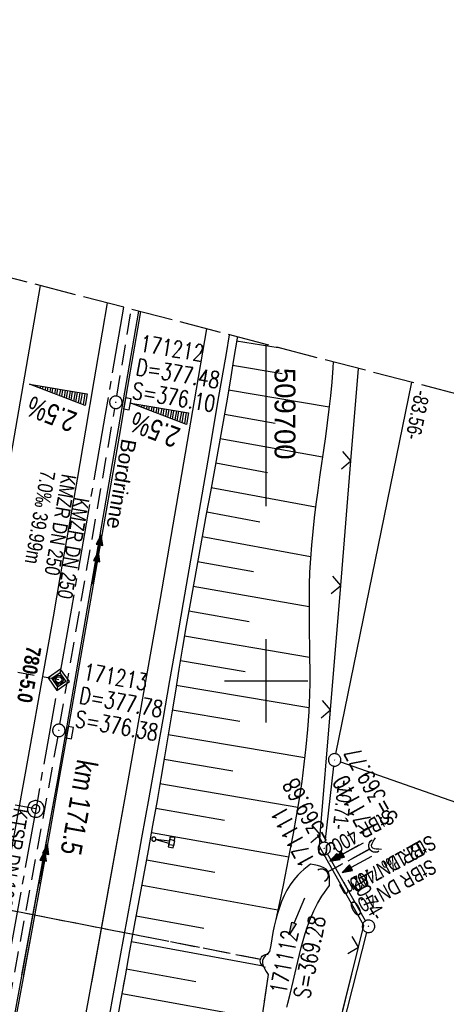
# Model space of a CAD drawing. Extents: x 509317 to 509828, y 453812 to 454779.
# Tile 22 of 23: x 509670 to 509722, y 454661 to 454779. Entities that reach past the tile are written whole.
import ezdxf
from ezdxf.enums import TextEntityAlignment as Align

# ---------------------------------------------------------------- set-up
doc = ezdxf.new("R2010")
doc.units = 0
doc.header["$LTSCALE"] = 10
doc.header["$MEASUREMENT"] = 0
for name, pattern in [('ACHSE', [5.5, 4, -0.5, 0.5, -0.5]), ('AUSGEZOGEN', [0]), ('LT00', [0]), ('LT12', [0.4, 0.3, -0.1]), ('LT14', [0.6, 0.5, -0.1]), ('LT17', [0.15, 0.1, -0.05]), ('STRICHLINIE2', [0.375, 0.25, -0.125])]:
    doc.linetypes.add(name, pattern=pattern)
doc.layers.get('0').update_dxf_attribs({"linetype": 'LT00'})
for name, color, linetype in [('--EK_FBR', 1, 'LT00'), ('--EK_Halt-Pfeil', 4, 'LT00'), ('--EK_Haltung', 7, 'STRICHLINIE2'), ('--EK_Haltung-Text', 140, 'LT00'), ('--EK_Schacht-Text', 5, 'LT00'), ('--EK_ST-93-1', 30, 'LT17'), ('--EK_STATIONSZEICHEN', 19, 'LT00'), ('--EK_STATIONSZEICHEN_NR', 19, 'LT17'), ('--EL_DFK_AB_L', 21, 'LT00'), ('--EL_DFK_AB_P', 7, 'LT00'), ('--EL_Halt-Pfeil', 4, 'LT00'), ('--EL_Haltung', 182, 'STRICHLINIE2'), ('--EL_Haltung-Text', 182, 'LT00'), ('-AX-093', 35, 'ACHSE'), ('-QUE-20O', 11, 'LT00'), ('-QUE-20W', 11, 'LT00'), ('-ST-93-1', 250, 'LT00'), ('-ST-93-5', 250, 'LT00'), ('-STATIONSZEICHEN', 19, 'LT00'), ('-STATIONZEICHEN_NR', 19, 'LT00'), ('ABSTAND', 8, 'LT00'), ('DFK_AB_L', 21, 'LT00'), ('DFK_AB_P', 7, 'LT00'), ('DFK_KATASTER', 250, 'LT00'), ('DL', 182, 'LT12'), ('DL_PFEIL', 201, 'LT00'), ('DL_TEXT', 182, 'LT00'), ('PFEIL', 140, 'AUSGEZOGEN'), ('RINNE_TEXT', 11, 'Continuous'), ('V116_AFBR_BAB', 250, 'LT00'), ('V116_BOESCH', 250, 'LT00'), ('V116_BOSCHUNG', 250, 'LT00'), ('V116_GRABEN', 250, 'LT00'), ('V116_H_BORD', 8, 'LT00'), ('V116_KA_PRUF', 182, 'LT00'), ('V116_LD_MARK', 250, 'LT00'), ('V116_RASTER', 250, 'LT00'), ('V116_SCHILD_K', 1, 'LT00'), ('V116_SINKK', 182, 'LT00'), ('V116_UK_DURCH', 182, 'LT00'), ('V116_ZAUN', 40, 'LT00'), ('V117_AFBR_BAB', 250, 'LT00'), ('V117_BOESCH', 250, 'LT00'), ('V117_BOSCHUNG', 250, 'LT00'), ('V117_GRABEN', 250, 'LT00'), ('V117_H_BORD', 8, 'LT00'), ('V117_KA_PRUF', 182, 'LT00'), ('V117_LD_MARK', 250, 'LT00'), ('V117_RASTER', 250, 'LT00'), ('V117_SCHILD_K', 1, 'LT00'), ('V117_SINKK', 182, 'LT00'), ('V117_UK_DURCH', 182, 'LT00'), ('V117_ZAUN', 40, 'LT00')]:
    doc.layers.add(name, color=color, linetype=linetype)
doc.layers.add('-BLATT_117-RAND', color=7, linetype='LT14', plot=False)
doc.styles.add('Arial', font='ARIAL.TTF')
doc.styles.add('Arial Fett', font='txt', dxfattribs={"width": 0.8})
doc.styles.add('Beschrift', font='ARIAL.TTF')
doc.styles.add('Haltungsbeschriftung', font='ARIAL.TTF', dxfattribs={"width": 0.75})
doc.styles.add('Knoten', font='ARIALBD.TTF', dxfattribs={"width": 0.8, "height": 1.8})
doc.styles.add('schachtbeschriftung', font='romans.shx', dxfattribs={"width": 0.75, "height": 2})
doc.styles.get("Standard").update_dxf_attribs({"font": 'ARIAL.TTF'})

# ---------------------------------------------------------------- blocks, each defined once
blk = doc.blocks.new('SYMB0003')
at = {"color": 0, "linetype": 'ByBlock'}
for p, q in [((-0.015712, 0), (0.010166, 0.012015)), ((0, -0.021257), (-0.015712, 0)), ((0.010166, 0.012015), (0, -0.021257))]:
    blk.add_line(p, q, dxfattribs=at)
for points in [[(-0.031395, 0.499013), (-0.093691, 0.491144), (-0.154509, 0.475528), (-0.21289, 0.452414), (-0.267913, 0.422164), (-0.318712, 0.385257), (-0.364484, 0.342274), (-0.404509, 0.293893), (-0.438154, 0.240877), (-0.464888, 0.184062), (-0.484292, 0.124345), (-0.496058, 0.062667), (-0.5, 0)], [(-0.5, 0), (-0.496058, -0.062667), (-0.484292, -0.124345), (-0.464888, -0.184062), (-0.438154, -0.240877), (-0.404509, -0.293893), (-0.364485, -0.342274), (-0.318712, -0.385257), (-0.267914, -0.422164), (-0.21289, -0.452414), (-0.154509, -0.475529), (-0.093691, -0.491144), (-0.031395, -0.499014), (0.031395, -0.499014)], [(0.5, 0), (0.496057, 0.062667), (0.484292, 0.124345), (0.464888, 0.184062), (0.438153, 0.240877), (0.404509, 0.293893), (0.364484, 0.342274), (0.318712, 0.385257), (0.267913, 0.422164), (0.21289, 0.452414), (0.154509, 0.475528), (0.093691, 0.491144), (0.031395, 0.499013), (-0.031395, 0.499013)], [(0.031395, -0.499014), (0.093691, -0.491144), (0.154509, -0.475529), (0.21289, -0.452414), (0.267914, -0.422164), (0.318712, -0.385257), (0.364485, -0.342274), (0.404509, -0.293893), (0.438154, -0.240877), (0.464889, -0.184062), (0.484292, -0.124345), (0.496058, -0.062667), (0.5, 0)]]:
    blk.add_lwpolyline(points, dxfattribs=at)
blk = doc.blocks.new('Pfreil3')
at = {"layer": 'PFEIL'}
blk.add_hatch(color=256, dxfattribs=at).paths.add_polyline_path([(-1.55, 0.27), (-1.55, -0.27), (0, 0)])
for p, q in [((-1.55, 0), (-4.83, 0)), ((-1.55, -0.27), (-1.55, 0.27)), ((-1.55, 0.27), (0, 0)), ((0, 0), (-1.55, -0.27))]:
    blk.add_line(p, q, dxfattribs=at)
blk = doc.blocks.new('SYMB0652')
at = {"color": 0, "linetype": 'ByBlock'}
blk.add_lwpolyline([(-0.15, -0.075), (0.15, -0.075), (0.15, 0.075), (-0.15, 0.075), (-0.15, -0.075)], dxfattribs=at)
blk = doc.blocks.new('SYMB1107')
at = {"color": 0, "linetype": 'ByBlock'}
for points in [[(-0.2, 0), (-0.196157, 0.039018), (-0.184776, 0.076537), (-0.166294, 0.111114), (-0.141421, 0.141421), (-0.111114, 0.166294), (-0.076537, 0.184776), (-0.039018, 0.196157), (0, 0.2)], [(0, 0.2), (0.039018, 0.196157), (0.076537, 0.184776), (0.111114, 0.166294), (0.141421, 0.141421), (0.166294, 0.111114), (0.184776, 0.076537), (0.196157, 0.039018), (0.2, 0)]]:
    blk.add_lwpolyline(points, dxfattribs=at)
blk = doc.blocks.new('SYMB1263')
at = {"color": 0, "linetype": 'ByBlock'}
for p, q in [((0.014231, 0.098982), (-0.014231, 0.098982)), ((-0.014231, -0.098982), (0.014232, -0.098982))]:
    blk.add_line(p, q, dxfattribs=at)
for points in [[(0, 0.1), (0, 0.75), (0.18, 0.75), (0.18, 1), (-0.18, 1), (-0.18, 0.75), (0, 0.75)], [(-0.014231, 0.098982), (-0.041542, 0.090963), (-0.065486, 0.075575), (-0.084125, 0.054064), (-0.095949, 0.028173), (-0.1, 0)], [(-0.1, 0), (-0.095949, -0.028173), (-0.084125, -0.054064), (-0.065486, -0.075575), (-0.041541, -0.090963), (-0.014231, -0.098982)], [(0.1, 0), (0.095949, 0.028173), (0.084125, 0.054064), (0.065486, 0.075575), (0.041541, 0.090963), (0.014231, 0.098982)], [(0.014232, -0.098982), (0.041542, -0.090963), (0.065486, -0.075575), (0.084125, -0.054064), (0.095949, -0.028173), (0.1, 0)]]:
    blk.add_lwpolyline(points, dxfattribs=at)
blk = doc.blocks.new('SYMB0024')
at = {"color": 0, "linetype": 'ByBlock'}
for p, q in [((-0.5, 0.5), (0, 0)), ((0, 0), (0.5, 0.5))]:
    blk.add_line(p, q, dxfattribs=at)
blk = doc.blocks.new('SYMB0070')
at = {"color": 0, "linetype": 'ByBlock'}
for p, q in [((-0.5, 0), (0.2, 0)), ((0.5, 0), (0.2, 0.1)), ((0.2, 0.1), (0.2, 0)), ((0.468, 0), (0.21, 0.086)), ((0.21, 0.086), (0.21, -0.086)), ((0.21, -0.086), (0.468, 0)), ((0.22, -0.072), (0.437, 0)), ((0.23, -0.058), (0.405, 0)), ((0.24, -0.045), (0.374, 0)), ((0.342, 0), (0.25, 0.031)), ((0.25, 0.031), (0.25, -0.031)), ((0.25, -0.031), (0.342, 0)), ((0.26, -0.017), (0.31, 0)), ((0.27, -0.003), (0.279, 0))]:
    blk.add_line(p, q, dxfattribs=at)
for points in [[(0.2, 0), (0.2, -0.1), (0.5, 0)], [(0.437, 0), (0.22, 0.072), (0.22, -0.072)], [(0.405, 0), (0.23, 0.058), (0.23, -0.058)], [(0.374, 0), (0.24, 0.045), (0.24, -0.045)], [(0.31, 0), (0.26, 0.017), (0.26, -0.017)], [(0.279, 0), (0.27, 0.003), (0.27, -0.003)]]:
    blk.add_lwpolyline(points, dxfattribs=at)
blk = doc.blocks.new('SYMB2')
at = {"color": 0, "linetype": 'ByBlock', "flags": 128}
for points in [[(-0.031395, 0.499013), (-0.093691, 0.491144), (-0.154509, 0.475528), (-0.21289, 0.452414), (-0.267913, 0.422164), (-0.318712, 0.385257), (-0.364484, 0.342274), (-0.404509, 0.293893), (-0.438154, 0.240877), (-0.464888, 0.184062), (-0.484292, 0.124345), (-0.496058, 0.062667), (-0.5, 0)], [(-0.5, 0), (-0.496058, -0.062667), (-0.484292, -0.124345), (-0.464888, -0.184062), (-0.438154, -0.240877), (-0.404509, -0.293893), (-0.364485, -0.342274), (-0.318712, -0.385257), (-0.267914, -0.422164), (-0.21289, -0.452414), (-0.154509, -0.475529), (-0.093691, -0.491144), (-0.031395, -0.499014), (0.031395, -0.499014)], [(0.5, 0), (0.496057, 0.062667), (0.484292, 0.124345), (0.464888, 0.184062), (0.438153, 0.240877), (0.404509, 0.293893), (0.364484, 0.342274), (0.318712, 0.385257), (0.267913, 0.422164), (0.21289, 0.452414), (0.154509, 0.475528), (0.093691, 0.491144), (0.031395, 0.499013), (-0.031395, 0.499013)], [(0.031395, -0.499014), (0.093691, -0.491144), (0.154509, -0.475529), (0.21289, -0.452414), (0.267914, -0.422164), (0.318712, -0.385257), (0.364485, -0.342274), (0.404509, -0.293893), (0.438154, -0.240877), (0.464889, -0.184062), (0.484292, -0.124345), (0.496058, -0.062667), (0.5, 0)]]:
    blk.add_lwpolyline(points, dxfattribs=at)
blk = doc.blocks.new('Netzknoten_SYMB')
at = {"flags": 128}
blk.add_lwpolyline([(0, -0.864), (0.864, 0), (0, 0.864), (-0.864, 0)], close=True, dxfattribs=at)
blk.add_circle((0, 0), 0.36)

msp = doc.modelspace()

# ---------------------------------------------------------------- linework, layer by layer
at = {"layer": '--EK_FBR', "color": 2}
for points in [[(509680.9, 454745.35), (509680.3, 454741.85), (509679.3, 454735.99), (509678.29, 454730.09), (509677.28, 454724.19), (509676.25, 454718.29), (509675.22, 454712.39), (509674.39, 454707.69), (509673.56, 454702.99), (509672.72, 454698.29), (509671.88, 454693.59), (509671.04, 454688.89), (509669.97, 454682.95), (509668.9, 454677.02), (509667.83, 454671.09), (509666.76, 454665.16), (509665.9, 454660.39)], [(509680.9, 454745.35), (509680.3, 454741.85), (509679.3, 454735.99), (509678.29, 454730.09), (509677.28, 454724.19), (509676.25, 454718.29), (509675.22, 454712.39), (509674.39, 454707.69), (509673.56, 454702.99), (509672.72, 454698.29), (509671.88, 454693.59), (509671.04, 454688.89), (509669.97, 454682.95), (509668.9, 454677.02), (509667.83, 454671.09), (509666.76, 454665.16), (509666.76, 454665.13)], [(509684.88, 454744.32), (509684.68, 454743.18), (509683.34, 454735.32), (509682.32, 454729.37), (509681.3, 454723.42), (509680.27, 454717.47), (509679.23, 454711.52), (509677.86, 454703.71), (509676.48, 454695.9), (509675.09, 454688.09), (509674.03, 454682.15), (509672.95, 454676.2), (509671.87, 454670.26), (509670.79, 454664.32), (509668.62, 454652.5)], [(509684.88, 454744.32), (509684.68, 454743.18), (509683.34, 454735.32), (509682.32, 454729.37), (509681.3, 454723.42), (509680.27, 454717.47), (509679.23, 454711.52), (509677.86, 454703.71), (509676.48, 454695.9), (509675.09, 454688.09), (509674.03, 454682.15), (509672.95, 454676.2), (509671.87, 454670.26), (509670.86, 454664.68)]]:
    msp.add_lwpolyline(points, dxfattribs=at)
at = {"layer": '--EK_FBR'}
for points in [[(509695.54, 454741.54), (509695.17, 454739.3), (509694.16, 454733.43), (509693.13, 454727.42), (509692.1, 454721.41), (509691.06, 454715.4), (509690.01, 454709.39), (509689.2, 454704.71), (509688.38, 454700.02), (509687.56, 454695.33), (509686.73, 454690.65), (509685.9, 454685.96), (509685.03, 454681.16), (509684.17, 454676.37), (509683.29, 454671.57), (509682.42, 454666.78), (509681.54, 454661.98), (509680.44, 454655.99)], [(509695.54, 454741.54), (509695.17, 454739.3), (509694.16, 454733.43), (509693.13, 454727.42), (509692.1, 454721.41), (509691.06, 454715.4), (509690.01, 454709.39), (509689.2, 454704.71), (509688.38, 454700.02), (509687.56, 454695.33), (509686.73, 454690.65), (509685.9, 454685.96), (509685.03, 454681.16), (509684.17, 454676.37), (509683.29, 454671.57), (509682.42, 454666.78), (509681.82, 454663.48)]]:
    msp.add_lwpolyline(points, dxfattribs=at)
at = {"layer": '--EK_Haltung'}
for p, q in [((509682.06, 454734.17), (509683.8, 454744.6)), ((509675.22, 454694.77), (509681.81, 454732.69)), ((509674.96, 454693.3), (509668.03, 454655.62)), ((509712.45, 454679.84), (509707.27, 454676.98)), ((509699.34, 454666.52), (509640.71, 454678.03))]:
    msp.add_line(p, q, dxfattribs=at)
at = {"layer": '--EK_ST-93-1', "ltscale": 2.5}
msp.add_line((509672.32, 454684.61), (509632.96, 454691.74), dxfattribs=at)
at = {"layer": '--EK_STATIONSZEICHEN_NR', "ltscale": 2}
msp.add_line((509675.08, 454700.12), (509665.23, 454701.86), dxfattribs=at)
at = {"layer": '--EL_DFK_AB_L'}
for p, q in [((509708.36, 454691.23), (509717.47, 454735.83)), ((509707.06, 454680.6), (509708.12, 454689.76)), ((509711.91, 454671.17), (509707.34, 454679.21)), ((509672.35, 454514.36), (509712.09, 454669.79))]:
    msp.add_line(p, q, dxfattribs=at)
at = {"layer": '--EL_Haltung'}
for p, q in [((509682.06, 454734.17), (509683.8, 454744.6)), ((509675.22, 454694.77), (509681.81, 454732.69)), ((509674.96, 454693.3), (509668.03, 454655.62)), ((509712.45, 454679.84), (509707.27, 454676.98)), ((509699.34, 454666.52), (509640.71, 454678.03))]:
    msp.add_line(p, q, dxfattribs=at)
at = {"layer": '-AX-093', "ltscale": 0.2}
msp.add_lwpolyline([(509682.85, 454744.84), (509680.66, 454731.99), (509676.6, 454708.71), (509672.47, 454685.44), (509668.26, 454662.19), (509663.98, 454638.95), (509659.61, 454615.73), (509655.16, 454592.52), (509650.64, 454569.33), (509646.04, 454546.15), (509641.35, 454522.99), (509636.59, 454499.84), (509631.76, 454476.71), (509626.84, 454453.6), (509621.85, 454430.5), (509616.77, 454407.42), (509611.62, 454384.36), (509606.39, 454361.31)], dxfattribs=at)
at = {"layer": '-BLATT_117-RAND'}
msp.add_lwpolyline([(509550.3, 454779.36), (509317.2, 453884.21), (509594.93, 453811.89), (509828.04, 454707.03), (509550.3, 454779.36)], dxfattribs=at)
at = {"layer": '-QUE-20O'}
for p, q in [((509683.89, 454733.31), (509683.88, 454733.29)), ((509684.17, 454733.18), (509684.18, 454733.26)), ((509684.48, 454733.21), (509684.45, 454733.07)), ((509684.74, 454732.96), (509684.78, 454733.16)), ((509685.07, 454733.11), (509685.03, 454732.85)), ((509685.31, 454732.74), (509685.37, 454733.06)), ((509685.66, 454733.01), (509685.6, 454732.63)), ((509685.88, 454732.52), (509685.96, 454732.96)), ((509686.25, 454732.91), (509686.17, 454732.41)), ((509686.45, 454732.3), (509686.55, 454732.86)), ((509686.85, 454732.81), (509686.74, 454732.19)), ((509687.02, 454732.08), (509687.14, 454732.76)), ((509687.44, 454732.7), (509687.31, 454731.97)), ((509687.6, 454731.86), (509687.73, 454732.65)), ((509688.03, 454732.6), (509687.88, 454731.75)), ((509688.17, 454731.64), (509688.32, 454732.55)), ((509688.62, 454732.5), (509688.45, 454731.53)), ((509688.74, 454731.42), (509688.91, 454732.45)), ((509689.21, 454732.4), (509689.02, 454731.31)), ((509689.31, 454731.2), (509689.51, 454732.35)), ((509689.8, 454732.3), (509689.59, 454731.09)), ((509689.88, 454730.98), (509690.1, 454732.25)), ((509690.39, 454732.2), (509690.17, 454730.87))]:
    msp.add_line(p, q, dxfattribs=at)
msp.add_lwpolyline([(509690.41, 454730.78), (509683.75, 454733.34), (509690.65, 454732.16), (509690.41, 454730.78)], dxfattribs=at)
at = {"layer": '-QUE-20W'}
for p, q in [((509671.72, 454735.59), (509671.72, 454735.56)), ((509672, 454735.45), (509672.02, 454735.54)), ((509672.31, 454735.49), (509672.29, 454735.34)), ((509672.57, 454735.23), (509672.61, 454735.44)), ((509672.9, 454735.39), (509672.86, 454735.12)), ((509673.14, 454735.01), (509673.2, 454735.34)), ((509673.5, 454735.28), (509673.43, 454734.9)), ((509673.72, 454734.79), (509673.79, 454735.23)), ((509674.09, 454735.18), (509674, 454734.68)), ((509674.29, 454734.57), (509674.38, 454735.13)), ((509674.68, 454735.08), (509674.57, 454734.46)), ((509674.86, 454734.35), (509674.97, 454735.03)), ((509675.27, 454734.98), (509675.14, 454734.24)), ((509675.43, 454734.13), (509675.57, 454734.93)), ((509675.86, 454734.88), (509675.71, 454734.02)), ((509676, 454733.91), (509676.16, 454734.83)), ((509676.45, 454734.78), (509676.28, 454733.8)), ((509676.57, 454733.69), (509676.75, 454734.72)), ((509677.04, 454734.67), (509676.86, 454733.58)), ((509677.14, 454733.47), (509677.34, 454734.62)), ((509677.63, 454734.57), (509677.43, 454733.36)), ((509677.71, 454733.25), (509677.93, 454734.52)), ((509678.23, 454734.47), (509678, 454733.14))]:
    msp.add_line(p, q, dxfattribs=at)
msp.add_lwpolyline([(509678.24, 454733.05), (509671.58, 454735.62), (509678.48, 454734.43), (509678.24, 454733.05)], dxfattribs=at)
at = {"layer": 'DFK_AB_L'}
for p, q in [((509708.36, 454691.23), (509717.47, 454735.83)), ((509707.06, 454680.6), (509708.12, 454689.76)), ((509711.91, 454671.17), (509707.34, 454679.21)), ((509672.35, 454514.36), (509712.09, 454669.79))]:
    msp.add_line(p, q, dxfattribs=at)
at = {"layer": 'DFK_KATASTER'}
msp.add_line((509708.92, 454690.25), (509788.78, 454662.26), dxfattribs=at)
at = {"layer": 'DL'}
for p, q in [((509712.43, 454679.77), (509707.31, 454677.01)), ((509699.29, 454666.53), (509640.76, 454678.02))]:
    msp.add_line(p, q, dxfattribs=at)
at = {"layer": 'V116_AFBR_BAB', "color": 0}
for points in [[(509680.9, 454745.35), (509680.3, 454741.85), (509679.3, 454735.99), (509678.29, 454730.09), (509677.28, 454724.19), (509676.25, 454718.29), (509675.22, 454712.39), (509674.39, 454707.69), (509673.56, 454702.99), (509672.72, 454698.29), (509671.88, 454693.59), (509671.04, 454688.89), (509669.97, 454682.95), (509668.9, 454677.02), (509667.83, 454671.09), (509666.76, 454665.16), (509666.76, 454665.13)], [(509684.88, 454744.32), (509684.68, 454743.18), (509683.34, 454735.32), (509682.32, 454729.37), (509681.3, 454723.42), (509680.27, 454717.47), (509679.23, 454711.52), (509677.86, 454703.71), (509676.48, 454695.9), (509675.09, 454688.09), (509674.03, 454682.15), (509672.95, 454676.2), (509671.87, 454670.26), (509670.86, 454664.68)]]:
    msp.add_lwpolyline(points, dxfattribs=at)
at = {"layer": 'V116_AFBR_BAB'}
msp.add_lwpolyline([(509695.54, 454741.54), (509695.17, 454739.3), (509694.16, 454733.43), (509693.13, 454727.42), (509692.1, 454721.41), (509691.06, 454715.4), (509690.01, 454709.39), (509689.2, 454704.71), (509688.38, 454700.02), (509687.56, 454695.33), (509686.73, 454690.65), (509685.9, 454685.96), (509685.03, 454681.16), (509684.17, 454676.37), (509683.29, 454671.57), (509682.42, 454666.78), (509681.82, 454663.48)], dxfattribs=at)
at = {"layer": 'V116_BOESCH'}
for points in [[(509696.52, 454741.28), (509696.5, 454741.14), (509696.08, 454738.55), (509695.65, 454735.96), (509695.21, 454733.38), (509694.74, 454730.69), (509694.26, 454728.01), (509693.78, 454725.33), (509693.29, 454722.66), (509692.79, 454719.98), (509692.3, 454717.3), (509691.81, 454714.62), (509691.33, 454711.94), (509690.85, 454709.26), (509690.4, 454706.64), (509689.95, 454704.02), (509689.51, 454701.39), (509689.08, 454698.76), (509688.64, 454696.14), (509688.21, 454693.51), (509687.77, 454690.88), (509687.33, 454688.26), (509686.88, 454685.64), (509686.35, 454682.63), (509685.81, 454679.62), (509685.26, 454676.61), (509684.7, 454673.6), (509684.15, 454670.6), (509683.59, 454667.59), (509683.04, 454664.58), (509682.82, 454663.37)], [(509708.05, 454738.28), (509708.01, 454737.58), (509707.87, 454735.86), (509707.72, 454734.22), (509707.53, 454732.59), (509707.33, 454730.96), (509707.11, 454729.33), (509706.88, 454727.7), (509706.65, 454726.07), (509706.41, 454724.44), (509706.18, 454722.82), (509705.97, 454721.19), (509705.76, 454719.56), (509705.58, 454717.93), (509705.42, 454716.29), (509705.3, 454714.66), (509705.21, 454713.02), (509705.16, 454711.56), (509705.14, 454710.09), (509705.14, 454708.62), (509705.15, 454707.15), (509705.17, 454705.69), (509705.2, 454704.22), (509705.21, 454702.75), (509705.22, 454701.28), (509705.22, 454699.81), (509705.19, 454698.35), (509705.1, 454696.25), (509704.96, 454694.16), (509704.77, 454692.07), (509704.53, 454689.99), (509704.26, 454687.91), (509703.95, 454685.83), (509703.6, 454683.75), (509703.23, 454681.68), (509702.84, 454679.61), (509702.43, 454677.53), (509702.01, 454675.46), (509701.57, 454673.39), (509701.14, 454671.32)]]:
    msp.add_lwpolyline(points, dxfattribs=at)
at = {"layer": 'V116_BOSCHUNG'}
for p, q in [((509695.96, 454737.87), (509701.92, 454736.89)), ((509695.48, 454734.94), (509707.57, 454732.88)), ((509694.97, 454732), (509701.08, 454730.94)), ((509694.46, 454729.08), (509706.76, 454726.88)), ((509693.93, 454726.15), (509700.13, 454725.02)), ((509693.39, 454723.21), (509705.93, 454720.89)), ((509692.85, 454720.26), (509699.21, 454719.08)), ((509692.3, 454717.3), (509705.32, 454714.92)), ((509691.76, 454714.33), (509698.46, 454713.12)), ((509691.22, 454711.36), (509705.14, 454708.9)), ((509690.7, 454708.38), (509697.93, 454707.12)), ((509690.19, 454705.39), (509705.21, 454702.85)), ((509689.69, 454702.42), (509697.45, 454701.12)), ((509689.19, 454699.46), (509705.13, 454696.79)), ((509688.7, 454696.5), (509696.82, 454695.14)), ((509688.22, 454693.54), (509704.63, 454690.79)), ((509687.72, 454690.6), (509695.98, 454689.2)), ((509687.23, 454687.65), (509703.78, 454684.83)), ((509686.72, 454684.72), (509694.99, 454683.28)), ((509686.2, 454681.79), (509702.7, 454678.87)), ((509685.6, 454678.49), (509693.82, 454677.01)), ((509685.09, 454675.48), (509701.39, 454672.5)), ((509684.37, 454671.79), (509692.5, 454670.29)), ((509683.8, 454668.68), (509699.64, 454665.76)), ((509683.19, 454665.42), (509691.53, 454663.89))]:
    msp.add_line(p, q, dxfattribs=at)
at = {"layer": 'V116_GRABEN'}
for points in [[(509713.09, 454681.14), (509712.93, 454680.89), (509712.78, 454680.65), (509712.66, 454680.42), (509712.61, 454680.23), (509712.63, 454680.07), (509712.74, 454679.95), (509712.94, 454679.88), (509713.21, 454679.83), (509713.51, 454679.81), (509713.84, 454679.8)], [(509705.33, 454678), (509704.93, 454677.68), (509704.53, 454677.36), (509704.14, 454677.02), (509703.78, 454676.67), (509703.29, 454676.12), (509702.85, 454675.51), (509702.47, 454674.87), (509702.13, 454674.2), (509701.83, 454673.5), (509701.57, 454672.79), (509701.34, 454672.06), (509701.14, 454671.32), (509700.96, 454670.55), (509700.8, 454669.79), (509700.66, 454669.02), (509700.53, 454668.25), (509700.4, 454667.48), (509700.13, 454667.23), (509699.88, 454666.97), (509699.68, 454666.7), (509699.56, 454666.43), (509699.54, 454666.11), (509699.63, 454665.78), (509699.78, 454665.44), (509699.99, 454665.09), (509700.22, 454664.74), (509699.75, 454661.52)], [(509707.58, 454675.41), (509707.6, 454675.79), (509707.61, 454676.17), (509707.59, 454676.53), (509707.52, 454676.85), (509707.39, 454677.13), (509707.18, 454677.37), (509706.9, 454677.56), (509706.56, 454677.71), (509706.17, 454677.82), (509705.76, 454677.91), (509705.33, 454678)], [(509702.58, 454661.21), (509702.86, 454662.36), (509703.23, 454663.9), (509703.59, 454665.44), (509703.79, 454666.3), (509704, 454667.14), (509704.21, 454667.99), (509704.43, 454668.83), (509704.68, 454669.67), (509704.95, 454670.5), (509705.31, 454671.45), (509705.71, 454672.37), (509706.17, 454673.27), (509706.69, 454674.14), (509706.98, 454674.57), (509707.27, 454674.99), (509707.58, 454675.41)]]:
    msp.add_lwpolyline(points, dxfattribs=at)
at = {"layer": 'V116_H_BORD'}
msp.add_lwpolyline([(509670.66, 454664.7), (509674.96, 454688.09), (509684.71, 454744.36)], dxfattribs=at)
at = {"layer": 'V116_LD_MARK'}
for points in [[(509672.83, 454747.45), (509671.17, 454737.71), (509668.46, 454722), (509665.72, 454706.29), (509662.94, 454690.59), (509660.12, 454674.9), (509658.51, 454666.03)], [(509692.83, 454742.24), (509691.36, 454733.61), (509687.25, 454709.89), (509683.06, 454686.19), (509679.01, 454663.79)]]:
    msp.add_lwpolyline(points, dxfattribs=at)
at = {"layer": 'V116_RASTER'}
for p, q in [((509700, 454695), (509700, 454705)), ((509695, 454700), (509705, 454700))]:
    msp.add_line(p, q, dxfattribs=at)
at = {"layer": 'V116_ZAUN'}
for p, q in [((509710.16, 454726.39), (509711.06, 454737.5)), ((509708.94, 454711.44), (509710.16, 454726.39)), ((509707.71, 454696.49), (509708.94, 454711.44)), ((509706.49, 454681.54), (509707.71, 454696.49)), ((509709.21, 454660.48), (509711.07, 454668.01))]:
    msp.add_line(p, q, dxfattribs=at)
msp.add_lwpolyline([(509711.07, 454668.01), (509711.7, 454670.6), (509706.38, 454680.1), (509706.49, 454681.54)], dxfattribs=at)
at = {"layer": 'V117_AFBR_BAB', "color": 0}
for points in [[(509680.9, 454745.35), (509680.3, 454741.85), (509679.3, 454735.99), (509678.29, 454730.09), (509677.28, 454724.19), (509676.25, 454718.29), (509675.22, 454712.39), (509674.39, 454707.69), (509673.56, 454702.99), (509672.72, 454698.29), (509671.88, 454693.59), (509671.04, 454688.89), (509669.97, 454682.95), (509668.9, 454677.02), (509667.83, 454671.09), (509666.76, 454665.16), (509665.9, 454660.39)], [(509684.88, 454744.32), (509684.68, 454743.18), (509683.34, 454735.32), (509682.32, 454729.37), (509681.3, 454723.42), (509680.27, 454717.47), (509679.23, 454711.52), (509677.86, 454703.71), (509676.48, 454695.9), (509675.09, 454688.09), (509674.03, 454682.15), (509672.95, 454676.2), (509671.87, 454670.26), (509670.79, 454664.32), (509668.62, 454652.5)]]:
    msp.add_lwpolyline(points, dxfattribs=at)
at = {"layer": 'V117_AFBR_BAB'}
msp.add_lwpolyline([(509695.54, 454741.54), (509695.17, 454739.3), (509694.16, 454733.43), (509693.13, 454727.42), (509692.1, 454721.41), (509691.06, 454715.4), (509690.01, 454709.39), (509689.2, 454704.71), (509688.38, 454700.02), (509687.56, 454695.33), (509686.73, 454690.65), (509685.9, 454685.96), (509685.03, 454681.16), (509684.17, 454676.37), (509683.29, 454671.57), (509682.42, 454666.78), (509681.54, 454661.98), (509680.44, 454655.99)], dxfattribs=at)
at = {"layer": 'V117_BOESCH'}
for points in [[(509696.52, 454741.28), (509696.5, 454741.14), (509696.08, 454738.55), (509695.65, 454735.96), (509695.21, 454733.38), (509694.74, 454730.69), (509694.26, 454728.01), (509693.78, 454725.33), (509693.29, 454722.66), (509692.79, 454719.98), (509692.3, 454717.3), (509691.81, 454714.62), (509691.33, 454711.94), (509690.85, 454709.26), (509690.4, 454706.64), (509689.95, 454704.02), (509689.51, 454701.39), (509689.08, 454698.76), (509688.64, 454696.14), (509688.21, 454693.51), (509687.77, 454690.88), (509687.33, 454688.26), (509686.88, 454685.64), (509686.35, 454682.63), (509685.81, 454679.62), (509685.26, 454676.61), (509684.7, 454673.6), (509684.15, 454670.6), (509683.59, 454667.59), (509683.04, 454664.58), (509682.5, 454661.57), (509682.02, 454658.9)], [(509708.05, 454738.28), (509708.01, 454737.58), (509707.87, 454735.86), (509707.72, 454734.22), (509707.53, 454732.59), (509707.33, 454730.96), (509707.11, 454729.33), (509706.88, 454727.7), (509706.65, 454726.07), (509706.41, 454724.44), (509706.18, 454722.82), (509705.97, 454721.19), (509705.76, 454719.56), (509705.58, 454717.93), (509705.42, 454716.29), (509705.3, 454714.66), (509705.21, 454713.02), (509705.16, 454711.56), (509705.14, 454710.09), (509705.14, 454708.62), (509705.15, 454707.15), (509705.17, 454705.69), (509705.2, 454704.22), (509705.21, 454702.75), (509705.22, 454701.28), (509705.22, 454699.81), (509705.19, 454698.35), (509705.1, 454696.25), (509704.96, 454694.16), (509704.77, 454692.07), (509704.53, 454689.99), (509704.26, 454687.91), (509703.95, 454685.83), (509703.6, 454683.75), (509703.23, 454681.68), (509702.84, 454679.61), (509702.43, 454677.53), (509702.01, 454675.46), (509701.57, 454673.39), (509701.14, 454671.32)]]:
    msp.add_lwpolyline(points, dxfattribs=at)
at = {"layer": 'V117_BOSCHUNG'}
for p, q in [((509696.44, 454740.81), (509701.44, 454740)), ((509695.96, 454737.87), (509701.92, 454736.89)), ((509695.48, 454734.94), (509707.57, 454732.88)), ((509694.97, 454732), (509701.08, 454730.94)), ((509694.46, 454729.08), (509706.76, 454726.88)), ((509693.93, 454726.15), (509700.13, 454725.02)), ((509693.39, 454723.21), (509705.93, 454720.89)), ((509692.85, 454720.26), (509699.21, 454719.08)), ((509692.3, 454717.3), (509705.32, 454714.92)), ((509691.76, 454714.33), (509698.46, 454713.12)), ((509691.22, 454711.36), (509705.14, 454708.9)), ((509690.7, 454708.38), (509697.93, 454707.12)), ((509690.19, 454705.39), (509705.21, 454702.85)), ((509689.69, 454702.42), (509697.45, 454701.12)), ((509689.19, 454699.46), (509705.13, 454696.79)), ((509688.7, 454696.5), (509696.82, 454695.14)), ((509688.22, 454693.54), (509704.63, 454690.79)), ((509687.72, 454690.6), (509695.98, 454689.2)), ((509687.23, 454687.65), (509703.78, 454684.83)), ((509686.72, 454684.72), (509694.99, 454683.28)), ((509686.2, 454681.79), (509702.7, 454678.87)), ((509685.6, 454678.49), (509693.82, 454677.01)), ((509685.09, 454675.48), (509701.39, 454672.5)), ((509684.37, 454671.79), (509692.5, 454670.29)), ((509683.8, 454668.68), (509699.64, 454665.76)), ((509683.19, 454665.42), (509691.53, 454663.89)), ((509682.65, 454662.45), (509699.44, 454659.41))]:
    msp.add_line(p, q, dxfattribs=at)
at = {"layer": 'V117_GRABEN'}
for points in [[(509713.09, 454681.14), (509712.93, 454680.89), (509712.78, 454680.65), (509712.66, 454680.42), (509712.61, 454680.23), (509712.63, 454680.07), (509712.74, 454679.95), (509712.94, 454679.88), (509713.21, 454679.83), (509713.51, 454679.81), (509713.84, 454679.8)], [(509705.33, 454678), (509704.93, 454677.68), (509704.53, 454677.36), (509704.14, 454677.02), (509703.78, 454676.67), (509703.29, 454676.12), (509702.85, 454675.51), (509702.47, 454674.87), (509702.13, 454674.2), (509701.83, 454673.5), (509701.57, 454672.79), (509701.34, 454672.06), (509701.14, 454671.32), (509700.96, 454670.55), (509700.8, 454669.79), (509700.66, 454669.02), (509700.53, 454668.25), (509700.4, 454667.48), (509700.13, 454667.23), (509699.88, 454666.97), (509699.68, 454666.7), (509699.56, 454666.43), (509699.54, 454666.11), (509699.63, 454665.78), (509699.78, 454665.44), (509699.99, 454665.09), (509700.22, 454664.74), (509698.62, 454653.81)], [(509707.58, 454675.41), (509707.6, 454675.79), (509707.61, 454676.17), (509707.59, 454676.53), (509707.52, 454676.85), (509707.39, 454677.13), (509707.18, 454677.37), (509706.9, 454677.56), (509706.56, 454677.71), (509706.17, 454677.82), (509705.76, 454677.91), (509705.33, 454678)], [(509702.48, 454660.81), (509702.86, 454662.36), (509703.23, 454663.9), (509703.59, 454665.44), (509703.79, 454666.3), (509704, 454667.14), (509704.21, 454667.99), (509704.43, 454668.83), (509704.68, 454669.67), (509704.95, 454670.5), (509705.31, 454671.45), (509705.71, 454672.37), (509706.17, 454673.27), (509706.69, 454674.14), (509706.98, 454674.57), (509707.27, 454674.99), (509707.58, 454675.41)]]:
    msp.add_lwpolyline(points, dxfattribs=at)
at = {"layer": 'V117_H_BORD'}
msp.add_lwpolyline([(509597.93, 454315.78), (509613.7, 454384.15), (509628.71, 454452.58), (509643.42, 454522.86), (509652.79, 454569.73), (509661.93, 454617.16), (509674.96, 454688.09), (509684.71, 454744.36)], dxfattribs=at)
at = {"layer": 'V117_LD_MARK'}
for points in [[(509672.83, 454747.45), (509671.17, 454737.71), (509668.46, 454722), (509665.72, 454706.29), (509662.94, 454690.59), (509660.12, 454674.9), (509657.27, 454659.21), (509654.38, 454643.53), (509651.93, 454630.38), (509649.45, 454617.24), (509646.94, 454604.11), (509644.41, 454590.98), (509641.85, 454577.85), (509639.28, 454564.73)], [(509692.83, 454742.24), (509691.36, 454733.61), (509687.25, 454709.89), (509683.06, 454686.19), (509678.79, 454662.54), (509674.44, 454638.91), (509670.01, 454615.29), (509665.49, 454591.69), (509660.9, 454568.1), (509656.22, 454544.53), (509651.46, 454520.98), (509646.62, 454497.44), (509641.7, 454473.92), (509636.7, 454450.42), (509633.41, 454435.22), (509630.1, 454420.02), (509626.75, 454404.84), (509623.36, 454389.66), (509619.95, 454374.49), (509616.5, 454359.32)]]:
    msp.add_lwpolyline(points, dxfattribs=at)
at = {"layer": 'V117_RASTER'}
for p, q in [((509700, 454720.97), (509700, 454740.38)), ((509700, 454695), (509700, 454705)), ((509695, 454700), (509705, 454700))]:
    msp.add_line(p, q, dxfattribs=at)
at = {"layer": 'V117_ZAUN'}
for p, q in [((509710.16, 454726.39), (509711.06, 454737.5)), ((509708.94, 454711.44), (509710.16, 454726.39)), ((509707.71, 454696.49), (509708.94, 454711.44)), ((509706.49, 454681.54), (509707.71, 454696.49)), ((509707.48, 454653.44), (509711.07, 454668.01))]:
    msp.add_line(p, q, dxfattribs=at)
msp.add_lwpolyline([(509711.07, 454668.01), (509711.7, 454670.6), (509706.38, 454680.1), (509706.49, 454681.54)], dxfattribs=at)

# ---------------------------------------------------------------- block references
at = {"layer": '--EK_Halt-Pfeil', "yscale": 4, "zscale": 4}
for p, xscale, rotation in [((509679.84, 454715.53), 4.000000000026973, 80.14143000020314), ((509709.38, 454679.29), 3.99999999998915, 208.8427700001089), ((509673.37, 454678.43), 4.000000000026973, 80.14143000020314)]:
    msp.add_blockref('SYMB0070', p, dxfattribs=dict(at, xscale=xscale, rotation=rotation))
at = {"layer": '--EK_STATIONSZEICHEN', "linetype": 'Continuous', "lineweight": 0, "xscale": 1.500000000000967, "yscale": 1.5, "zscale": 1.5, "rotation": 169.991852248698}
msp.add_blockref('Netzknoten_SYMB', (509675.08, 454700.12), dxfattribs=at)
at = {"layer": '--EL_DFK_AB_P', "xscale": 1.500000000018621, "yscale": 1.5, "zscale": 1.5, "rotation": 264.7377099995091}
for p in [(509708.21, 454690.5), (509706.97, 454679.86), (509712.28, 454670.52)]:
    msp.add_blockref('SYMB0003', p, dxfattribs=at)
at = {"layer": '--EL_Halt-Pfeil', "yscale": 4, "zscale": 4}
for p, xscale, rotation in [((509679.5, 454713.56), 4.000000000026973, 80.14143000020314), ((509709.89, 454679.55), 3.99999999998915, 208.8427700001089), ((509673.06, 454677.61), 4.000000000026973, 80.14143000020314)]:
    msp.add_blockref('SYMB0070', p, dxfattribs=dict(at, xscale=xscale, rotation=rotation))
at = {"layer": '-ST-93-1', "rotation": 274.1956499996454}
msp.add_blockref('SYMB2', (509672.32, 454684.61), dxfattribs=at)
at = {"layer": '-ST-93-5', "xscale": 1.999999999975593, "yscale": 2, "zscale": 2, "rotation": 274.1956499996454}
msp.add_blockref('SYMB2', (509672.32, 454684.61), dxfattribs=at)
at = {"layer": '-STATIONSZEICHEN', "linetype": 'Continuous', "lineweight": 0, "rotation": 169.9918522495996}
msp.add_blockref('Netzknoten_SYMB', (509675.08, 454700.12), dxfattribs=at)
at = {"layer": 'DFK_AB_P', "xscale": 1.500000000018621, "yscale": 1.5, "zscale": 1.5, "rotation": 264.7377099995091}
for p in [(509708.21, 454690.5), (509706.97, 454679.86), (509712.28, 454670.52)]:
    msp.add_blockref('SYMB0003', p, dxfattribs=at)
at = {"layer": 'DL_PFEIL', "xscale": 3.99999999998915, "yscale": 4, "zscale": 4, "rotation": 208.8427700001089}
msp.add_blockref('SYMB0070', (509710.88, 454677.95), dxfattribs=at)
at = {"layer": 'PFEIL', "rotation": 246.9791076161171}
msp.add_blockref('Pfreil3', (509702.73, 454669.49), dxfattribs=at)
at = {"layer": 'V116_KA_PRUF', "xscale": 1.500000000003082, "yscale": 1.5, "zscale": 1.5, "rotation": 263.7512999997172}
for p in [(509681.94, 454733.43), (509675.09, 454694.04)]:
    msp.add_blockref('SYMB0003', p, dxfattribs=at)
at = {"layer": 'V116_SCHILD_K', "xscale": 2.500000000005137, "yscale": 2.5, "zscale": 2.5, "rotation": 263.7512999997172}
msp.add_blockref('SYMB1263', (509686.5, 454680.99), dxfattribs=at)
at = {"layer": 'V116_SINKK', "zscale": 4.5}
for p, xscale, yscale, rotation in [((509683.32, 454733.25), 4.50000000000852, 4.4999999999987, 260.2269046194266), ((509676.41, 454693.77), 4.500000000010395, 4.499999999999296, 259.902493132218)]:
    msp.add_blockref('SYMB0652', p, dxfattribs=dict(at, xscale=xscale, yscale=yscale, rotation=rotation))
at = {"layer": 'V116_UK_DURCH', "zscale": 4}
for p, xscale, yscale, rotation in [((509713.11, 454680.2), 3.999999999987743, 4.000000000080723, 122.1245882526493), ((509706.62, 454676.62), 4.000000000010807, 3.999999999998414, 298.964256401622), ((509700.08, 454666.37), 3.999999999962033, 3.99999999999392, 78.88721772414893)]:
    msp.add_blockref('SYMB1107', p, dxfattribs=dict(at, xscale=xscale, yscale=yscale, rotation=rotation))
at = {"layer": 'V116_ZAUN', "yscale": 2.099999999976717, "zscale": 2.1}
for p, xscale, rotation in [((509710.16, 454726.39), 2.100000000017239, 85.33215000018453), ((509708.94, 454711.44), 2.100000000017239, 85.33215000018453), ((509707.71, 454696.49), 2.100000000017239, 85.33215000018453), ((509706.49, 454681.54), 2.100000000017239, 85.33215000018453), ((509711.07, 454668.01), 2.099999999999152, 76.17907000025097)]:
    msp.add_blockref('SYMB0024', p, dxfattribs=dict(at, xscale=xscale, rotation=rotation))
at = {"layer": 'V117_KA_PRUF', "xscale": 1.499999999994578, "yscale": 1.5, "zscale": 1.5, "rotation": 255.4038000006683}
for p in [(509681.94, 454733.43), (509675.09, 454694.04)]:
    msp.add_blockref('SYMB0003', p, dxfattribs=at)
at = {"layer": 'V117_SCHILD_K', "xscale": 2.499999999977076, "yscale": 2.5, "zscale": 2.5, "rotation": 255.4038000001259}
msp.add_blockref('SYMB1263', (509686.5, 454680.99), dxfattribs=at)
at = {"layer": 'V117_SINKK', "zscale": 4.5}
for p, xscale, yscale, rotation in [((509683.32, 454733.25), 4.499999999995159, 4.500000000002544, 260.2658861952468), ((509676.41, 454693.77), 4.4999999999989, 4.500000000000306, 259.9024191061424)]:
    msp.add_blockref('SYMB0652', p, dxfattribs=dict(at, xscale=xscale, yscale=yscale, rotation=rotation))
at = {"layer": 'V117_UK_DURCH', "zscale": 4}
for p, xscale, yscale, rotation in [((509713.11, 454680.2), 4.000000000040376, 4.000000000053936, 117.9648636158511), ((509706.62, 454676.62), 3.999999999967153, 3.999999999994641, 302.7774175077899), ((509700.08, 454666.37), 3.999999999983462, 4.000000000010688, 78.8845586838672)]:
    msp.add_blockref('SYMB1107', p, dxfattribs=dict(at, xscale=xscale, yscale=yscale, rotation=rotation))
at = {"layer": 'V117_ZAUN', "yscale": 2.099999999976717, "zscale": 2.1}
for p, xscale, rotation in [((509710.16, 454726.39), 2.100000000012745, 85.33237000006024), ((509708.94, 454711.44), 2.100000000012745, 85.33237000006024), ((509707.71, 454696.49), 2.100000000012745, 85.33237000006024), ((509706.49, 454681.54), 2.100000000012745, 85.33237000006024), ((509711.07, 454668.01), 2.099999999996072, 76.17663999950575)]:
    msp.add_blockref('SYMB0024', p, dxfattribs=dict(at, xscale=xscale, rotation=rotation))

# ---------------------------------------------------------------- texts
at = {"layer": '--EK_Haltung-Text', "style": 'Haltungsbeschriftung', "width": 0.75}
for s, rotation, p in [('7.0‰ 39.99m', -99.8586, (509672.93, 454725.35)), ('KMZR DN 250', -99.8586, (509675.45, 454724.91)), ('12.1‰ 7.42m', -151.1572, (509718.54, 454680.9)), ('StBR DN 400', -151.1572, (509719.77, 454678.66))]:
    msp.add_text(s, height=1.8, rotation=rotation, dxfattribs=at).set_placement(p)
at = {"layer": '--EK_Schacht-Text', "style": 'schachtbeschriftung', "width": 0.75}
for s, rotation, p in [('171212', -9.4584, (509684.73, 454739.56)), ('D=377.48', -9.4584, (509684.26, 454736.72)), ('S=376.10', -9.4584, (509683.79, 454733.88)), ('171213', -9.8586, (509677.93, 454700.15)), ('D=377.78', -9.8586, (509677.44, 454697.31)), ('S=376.38', -9.8586, (509676.94, 454694.48)), ('S=369.77', -241.1572, (509715.87, 454683.49)), ('171110', -241.1572, (509713.35, 454682.1)), ('S=369.68', -241.1854, (509708.45, 454679.73)), ('171111', -241.1854, (509705.92, 454678.34)), ('S=369.28', 78.8901, (509705.2, 454661.72)), ('171112', 78.8901, (509702.37, 454662.27))]:
    msp.add_text(s, height=2, rotation=rotation, dxfattribs=at).set_placement(p)
at = {"layer": '--EL_Haltung-Text', "style": 'Haltungsbeschriftung', "width": 0.75}
for s, rotation, p in [('KMZR DN 250', -99.8586, (509677, 454722.1)), ('KTSR DN 100', -99.8586, (509669.71, 454684.81)), ('StBR DN 400', -151.1572, (509719.73, 454681.57))]:
    msp.add_text(s, height=1.8, rotation=rotation, dxfattribs=at).set_placement(p)
at = {"layer": '-QUE-20O', "style": 'Beschrift', "width": 0.75}
msp.add_text('2.5%', height=2.5, rotation=158.9577, dxfattribs=at).set_placement((509689.85, 454730.24))
at = {"layer": '-QUE-20W', "style": 'Beschrift', "width": 0.75}
msp.add_text('2.5%', height=2.5, rotation=158.9142, dxfattribs=at).set_placement((509677.44, 454732.11))
at = {"layer": '-ST-93-5', "style": 'Arial Fett', "width": 0.8}
msp.add_text('km 171.5', height=2.5, rotation=-100.1707, dxfattribs=at).set_placement((509677.3, 454690.66))
at = {"layer": '-STATIONZEICHEN_NR', "style": 'Knoten', "width": 0.8}
msp.add_text('780-5.0', height=1.8, rotation=259.9319, dxfattribs=at).set_placement((509672.42, 454700.59), align=Align.TOP_CENTER)
at = {"layer": 'ABSTAND', "width": 0.75}
for s, rotation, p in [(' -83.56-', -101.5488, (509718, 454735.5)), (' -10.71-', -96.6473, (509708.71, 454688.68)), (' -10.74-', -60.3792, (509709.63, 454676.72))]:
    msp.add_text(s, height=1.8, rotation=rotation, dxfattribs=at).set_placement(p)
at = {"layer": 'DL_TEXT', "style": 'Haltungsbeschriftung', "width": 0.75}
msp.add_text('StBR 400', height=1.8, rotation=-151.1572, dxfattribs=at).set_placement((509714.7, 454684.67))
at = {"layer": 'RINNE_TEXT', "insert": (509682.63, 454729.15), "char_height": 1.8, "attachment_point": 7, "rotation": 260.1823, "style": 'Arial'}
msp.add_mtext('Bordrinne', dxfattribs=at)
at = {"layer": 'V117_RASTER', "width": 0.944}
msp.add_text(' 509700', height=2.5, rotation=-89.9993, dxfattribs=at).set_placement((509701, 454738.47))

doc.saveas('drawing.dxf')
